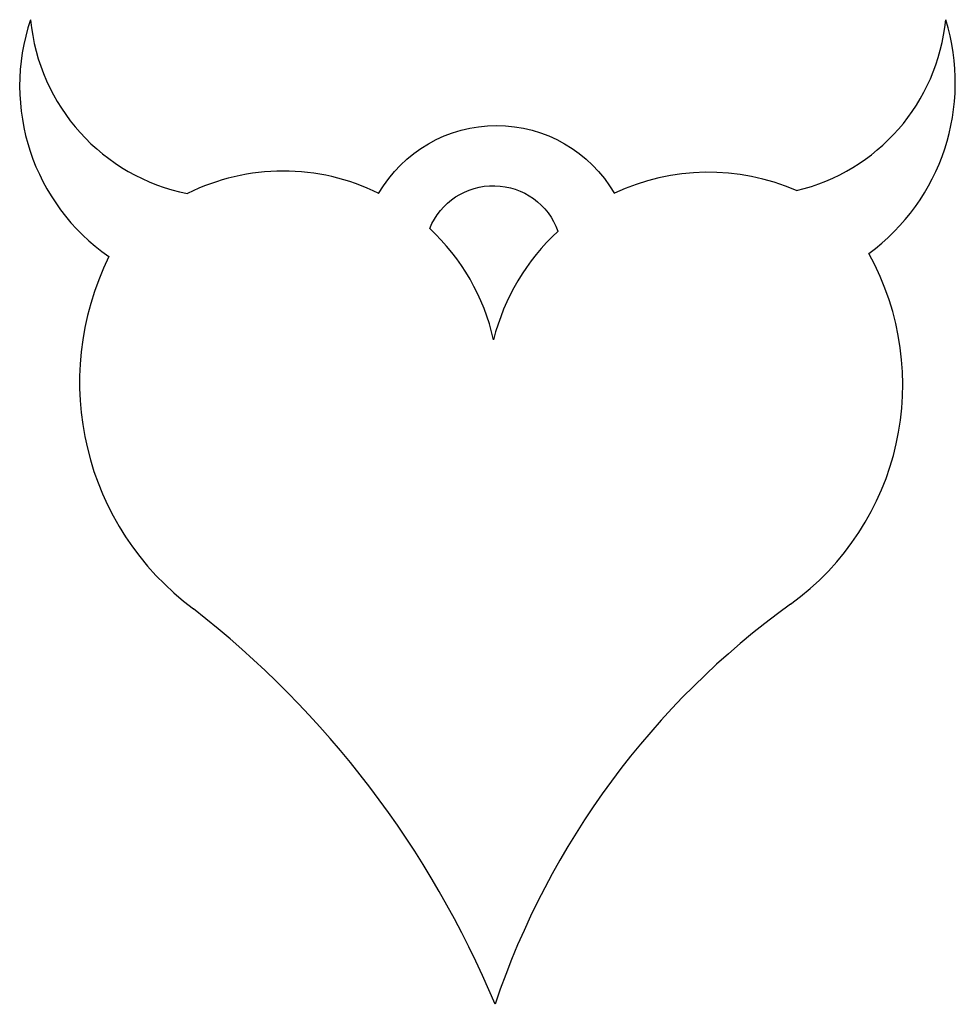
# Model space of a CAD drawing. Extents: x 1.98 to 4.63, y 4.02 to 6.81.
import ezdxf

# ---------------------------------------------------------------- set-up
doc = ezdxf.new("R2010")
doc.units = 0
doc.header["$MEASUREMENT"] = 0
doc.layers.get('0').update_dxf_attribs({"linetype": 'CONTINUOUS'})

msp = doc.modelspace()

# ---------------------------------------------------------------- linework, layer by layer
at = {"color": 7}
for centre, radius, start, end in [((2.5717, 6.621), 0.5881, 161.3951, 235.2514), ((2.5669, 6.8607), 0.5549, 185.3808, 258.7615), ((4.0582, 6.8611), 0.5505, 283.1729, 354.5283), ((4.034, 6.63), 0.5994, 306.2424, 17.3406), ((2.7301, 5.77), 0.61, 63.6958, 116.4132), ((3.9347, 5.7482), 0.6284, 66.6519, 115.1336), ((2.7301, 5.77), 0.61, 12.5484, 47.17), ((3.9347, 5.7482), 0.6284, 132.736, 165.7781), ((2.9529, 5.7823), 0.7997, 153.6065, 233.4039), ((3.7185, 5.7749), 0.7661, 305.7674, 29.0154), ((0.7681, 2.9524), 2.7757, 22.6393, 52.0224), ((5.5131, 3.2837), 2.3043, 125.7674, 161.3438)]:
    msp.add_arc(centre, radius, start, end, dxfattribs=at)
at = {"extrusion": (7.94415e-30, -3.77069e-14, -1)}
msp.add_arc((-3.3341, 6.123), 0.3859, 30.0808, 149.9192, dxfattribs=at)
at = {"extrusion": (-2.89555e-16, -1.36662e-14, -1)}
msp.add_arc((-3.325, 6.144), 0.1946, 22.1785, 160.249, dxfattribs=at)

doc.saveas('drawing.dxf')
